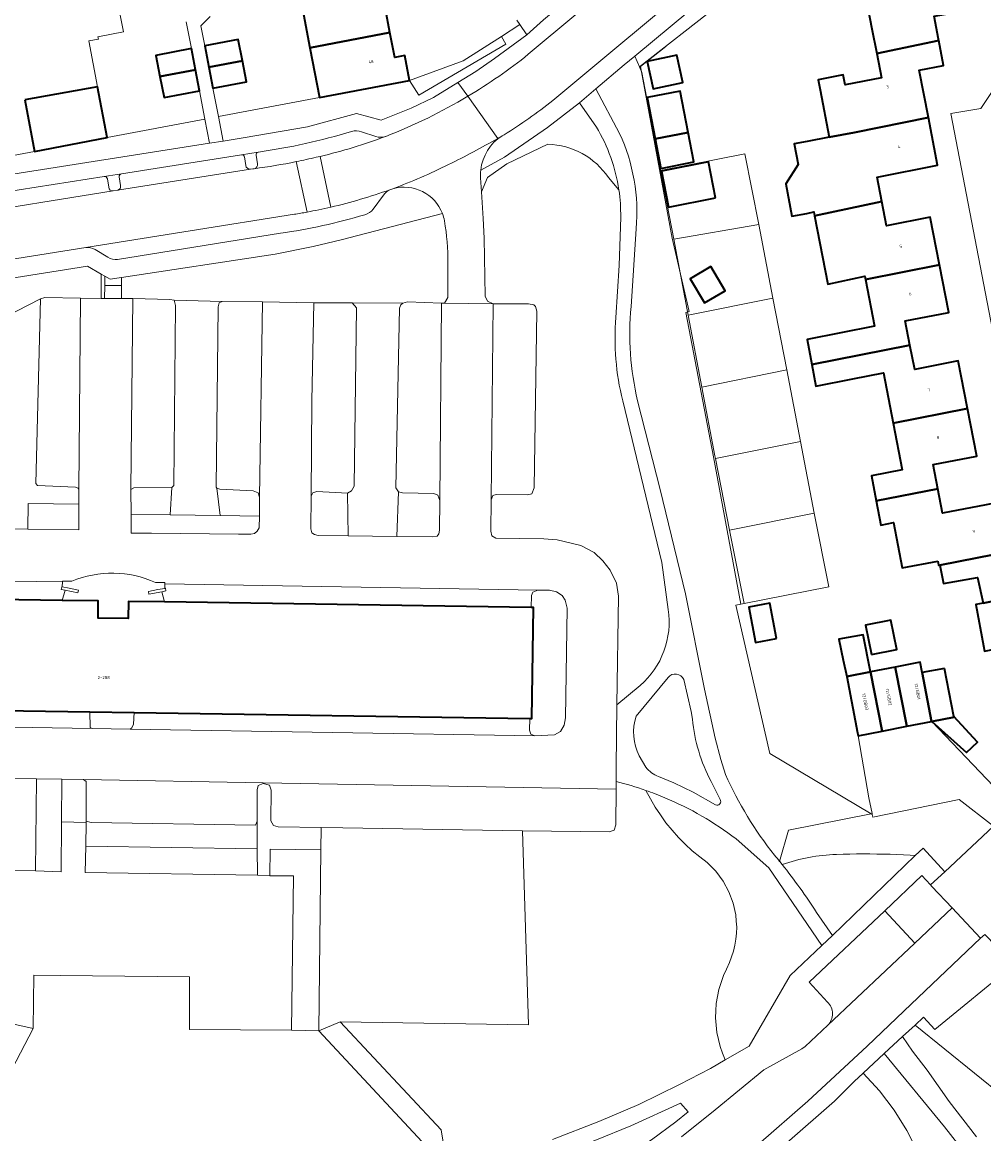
# Model space of a CAD drawing. Header units: metres. Extents: x 197700 to 204338, y 317132 to 325229.
# Tile 70 of 256: x 198974 to 199086, y 319915 to 320044. Entities that reach past the tile are written whole.
import ezdxf
from ezdxf.enums import TextEntityAlignment as Align

# ---------------------------------------------------------------- set-up
doc = ezdxf.new("R2010")
doc.units = ezdxf.units.M
for name, color, linetype, lineweight in [('B-WE-GR-BEPLANTING_CULTUUR_BODEMBEDEKKER-GV', 90, 'Continuous', 18), ('B-WE-GR-BEPLANTING_CULTUUR_BOSPLANTSOEN-GV', 90, 'Continuous', 18), ('B-WE-GR-BEPLANTING_CULTUUR_HEESTERS-GV', 90, 'Continuous', 18), ('B-WE-IE-TERREINAFSCHEIDING_KUNSTMATIG_HEKWERK-G', 20, 'IE-TERREINAFSCHEIDING-KUNSTMATIG', 18), ('B-WE-IE-TERREINAFSCHEIDING_KUNSTMATIG_MUUR-GV', 90, 'Continuous', 18), ('B-WE-OG-BEBOUWING-GV', 7, 'Continuous', 35), ('B-WE-OG-BEBOUWING-T18', 10, 'Continuous', 18), ('B-WE-OG-TERREIN_CULTUURSCHEIDING-GV', 7, 'Continuous', 18), ('B-WE-OG-TERREIN_ERF-GV', 7, 'Continuous', 18), ('B-WE-VH-ONVERHARD-GV', 252, 'Continuous', 18), ('B-WE-VH-VERHARDING_ASFALT-GV', 252, 'Continuous', 18), ('B-WE-VH-VERHARDING_BEDRIJFSVLOERPLAAT-GV', 252, 'Continuous', 18), ('B-WE-VH-VERHARDING_BETONSTRAATSTEEN-GV', 252, 'Continuous', 18), ('B-WE-VH-VERHARDING_FUNDERING_ZAND-GV', 7, 'Continuous', 18), ('B-WE-VH-VERHARDING_GRASBETONSTEEN-GV', 70, 'Continuous', 18), ('B-WE-VH-VERHARDING_TEGEL-GV', 252, 'Continuous', 18)]:
    doc.layers.add(name, color=color, linetype=linetype, lineweight=lineweight)
doc.styles.add('NLCS-ISO-M200-T18', font='NLCS-ISO.ttf', dxfattribs={"height": 0.36})
doc.linetypes.add('IE-TERREINAFSCHEIDING-KUNSTMATIG', pattern='A,4,[82,NLCS.SHX,S=0.75,R=90,X=0,Y=0],4,-2', length=10)

msp = doc.modelspace()

# ---------------------------------------------------------------- linework, layer by layer
at = {"layer": 'B-WE-GR-BEPLANTING_CULTUUR_BODEMBEDEKKER-GV'}
for points in [[(199046.075, 320038.83), (199055.085, 320045.867), (199065.79, 320047.67), (199064.273, 320053.688), (199063.82, 320055.345), (199060.379, 320052.429), (199045.527, 320040.08)], [(199025.562, 320039.516), (199019.343, 320037.25), (199020.408, 320035.511), (199030.549, 320041.452), (199030.027, 320042.36)], [(198986.951, 319986.782), (198991.504, 319986.72), (198991.694, 319989.894), (198987.292, 319989.86), (198986.92, 319989.662)], [(198997.298, 319986.64), (199001.882, 319986.577), (199001.904, 319988.766), (199001.752, 319989.265), (199001.15, 319989.512), (198997.295, 319989.723), (198996.946, 319989.824)], [(199012.218, 319984.29), (199012.106, 319989.259), (199008.553, 319989.444), (199008.104, 319989.292), (199007.905, 319988.891), (199007.872, 319985.089), (199007.974, 319984.638), (199008.275, 319984.44), (199008.725, 319984.341)], [(199022.863, 319988.403), (199022.611, 319989.003), (199022.16, 319989.201), (199018.509, 319989.286), (199018.057, 319989.384), (199017.868, 319984.208), (199022.032, 319984.148), (199022.532, 319984.25), (199022.731, 319984.501), (199022.829, 319984.951)]]:
    msp.add_lwpolyline(points, close=True, dxfattribs=at)
for points in [[(199062.37, 319946.412), (199063.386, 319950.039), (199073.016, 319951.96), (199061.222, 319958.979), (199057.26, 319976.212), (199057.87, 319976.332), (199058.239, 319976.404), (199056.548, 319984.954), (199054.898, 319993.292), (199054.841, 319993.583), (199053.32, 320001.584), (199051.731, 320009.939), (199050.049, 320018.789), (199048.532, 320026.765), (199046.913, 320035.283), (199046.903, 320035.335), (199046.363, 320038.174), (199046.075, 320038.83), (199045.527, 320040.08), (199044.288, 320039.05), (199041.008, 320036.257)], [(199041.008, 320036.257), (199043.752, 320031.073)], [(199041.063, 320031.825), (199039.116, 320034.636), (199035.393, 320031.784), (199030.394, 320028.325), (199027.617, 320026.807)], [(199027.603, 320025.911), (199027.704, 320024.273), (199028.382, 320025.952), (199030.665, 320027.533), (199035.417, 320029.824)], [(199042.465, 320025.938), (199043.679, 320024.505)], [(199023.163, 320021.753), (199011.396, 320018.697), (199008.146, 320017.944), (199003.694, 320017.039), (198985.852, 320014.324), (198985.845, 320013.386), (198985.836, 320011.874), (198987.174, 320011.865), (198991.478, 320011.773), (198991.978, 320011.674), (198997.532, 320011.533), (199002.251, 320011.481), (199008.205, 320011.386), (199012.657, 320011.39), (199018.56, 320011.346), (199019.111, 320011.496), (199023.063, 320011.35)], [(199045.683, 320019.998), (199045.096, 320010.951)], [(198965.309, 320006.133), (198976.417, 320011.847), (198976.917, 320011.998), (198981.07, 320011.905), (198983.478, 320011.889), (198983.497, 320014.707), (198981.873, 320015.651), (198965.014, 320012.962)], [(199023.063, 320011.35), (199023.413, 320011.35), (199023.804, 320011.998), (199023.774, 320015.972)], [(199045.852, 320000), (199048.481, 319989.679), (199051.424, 319977.539), (199053.622, 319966.468), (199054.857, 319960.74), (199055.515, 319958.265), (199056.066, 319956.525)], [(199074.434, 319947.269), (199075.215, 319947.257), (199075.995, 319947.217), (199077.555, 319947.137), (199078.14, 319947.107), (199079.04, 319947.976), (199081.587, 319945.223), (199087.247, 319950.532), (199083.251, 319953.632), (199073.198, 319951.567), (199073.133, 319951.891), (199073.016, 319951.96), (199063.386, 319950.039), (199062.37, 319946.412), (199062.373, 319946.408), (199062.655, 319946.06)], [(199068.968, 319947.236), (199069.749, 319947.253), (199070.53, 319947.27), (199071.311, 319947.287), (199072.092, 319947.303), (199072.873, 319947.291), (199073.653, 319947.28), (199074.434, 319947.269)], [(199083.919, 319912.518), (199081.555, 319915.56), (199074.515, 319924.085), (199072.073, 319921.798), (199073.976, 319919.728), (199075.681, 319917.493), (199077.176, 319915.112), (199078.447, 319912.604)]]:
    msp.add_lwpolyline(points, dxfattribs=at)
for points in [[(199043.679, 320024.505, 0.0990482), (199041.063, 320031.825)], [(199043.752, 320031.073, -0.1322733), (199045.683, 320019.998)], [(199035.417, 320029.824, -0.2427899), (199042.465, 320025.938)], [(199027.617, 320026.807, 0.0423317), (199027.603, 320025.911)], [(199023.398, 320020.924, 0.044794), (199023.163, 320021.753)], [(199023.774, 320015.972, 0.0476892), (199023.398, 320020.924)], [(199045.096, 320010.951, 0.0810991), (199045.852, 320000)], [(199056.066, 319956.525, 0.0615987), (199061.76, 319947.149)], [(199061.76, 319947.149, -0.0033324), (199062.37, 319946.412)], [(199062.655, 319946.06, -0.0754664), (199068.968, 319947.236)]]:
    msp.add_lwpolyline(points, format="xyb", dxfattribs=at)
at = {"layer": 'B-WE-GR-BEPLANTING_CULTUUR_BOSPLANTSOEN-GV'}
msp.add_lwpolyline([(199108.758, 319902.545), (199088.461, 319919.004), (199078.111, 319927.396), (199076.642, 319926.044), (199077.815, 319924.349), (199079.525, 319922.155), (199082.092, 319918.514), (199085.261, 319914.374)], dxfattribs=at)
at = {"layer": 'B-WE-GR-BEPLANTING_CULTUUR_HEESTERS-GV'}
for points in [[(198997.651, 320030.194), (199000, 320030.562), (199007.476, 320031.859), (199013.177, 320033.416), (199016.03, 320032.617), (199019.53, 320034.022), (199022.13, 320035.276), (199024.958, 320037.012), (199027.029, 320038.283), (199029.228, 320039.787), (199032.977, 320042.544), (199032.174, 320043.728), (199030.027, 320042.36), (199030.549, 320041.452), (199020.408, 320035.511), (199019.343, 320037.25), (199008.872, 320035.242), (198997.105, 320033.039)], [(198971.34, 320028.157), (198971.734, 320026.128), (198996.076, 320029.946), (198995.539, 320032.745), (198984.18, 320030.604), (198975.742, 320028.996)], [(198974.956, 319985.059), (198974.997, 319988.06), (198980.882, 319987.98), (198980.888, 319989.633), (198980.789, 319989.835), (198980.489, 319989.936), (198976.088, 319990.152), (198975.888, 319990.353), (198976.417, 320011.847), (198965.309, 320006.133), (198965.404, 320005.682), (198965.356, 320001.328), (198965.018, 319985.691), (198965.068, 319985.44), (198965.317, 319985.189)], [(198991.504, 319986.72), (198997.298, 319986.64), (198996.946, 319989.824), (198996.846, 319989.924), (198997.082, 320010.932), (198997.181, 320011.382), (198997.532, 320011.533), (198991.978, 320011.674), (198992.129, 320011.073), (198991.945, 319990.143), (198991.694, 319989.894)], [(199018.56, 320011.346), (199012.657, 320011.39), (199013.158, 320010.791), (199012.902, 319990.062), (199012.605, 319989.511), (199012.106, 319989.259), (199012.218, 319984.29), (199017.868, 319984.208), (199018.057, 319989.384), (199017.906, 319989.634), (199017.755, 319989.883), (199018.161, 320010.744), (199018.31, 320011.145)], [(198978.924, 319955.984), (198975.972, 319956.027), (198975.836, 319945.32), (198978.837, 319945.209), (198978.884, 319951.006)], [(199001.616, 319951.092), (199001.414, 319950.643), (198982.308, 319950.95), (198981.733, 319951.103), (198981.731, 319950.959), (198981.686, 319948.176), (199001.63, 319947.869)], [(198981.638, 319945.147), (199001.643, 319944.839), (199001.63, 319947.869), (198981.686, 319948.176)], [(199005.623, 319926.794), (199008.774, 319926.708), (199009.034, 319947.771), (199003.131, 319947.846), (199003.094, 319944.745), (199005.845, 319944.757)], [(199079.091, 319928.298), (199078.111, 319927.396), (199088.461, 319919.004), (199090.585, 319921.623), (199096.262, 319928.387), (199095.251, 319929.176), (199097.541, 319931.887), (199092.11, 319936.435), (199089.617, 319934.398), (199080.397, 319926.867)], [(198967.669, 319911.875), (198981.721, 319910.572), (198994.572, 319909.273), (199002.9, 319908.722), (199009.903, 319908.802), (199015.853, 319909.177), (199021.303, 319909.951), (199020.786, 319913.801), (199008.774, 319926.708), (199005.623, 319926.794), (198993.732, 319926.889), (198993.752, 319932.993), (198978.696, 319933.15), (198975.654, 319933.189), (198975.574, 319927.008)]]:
    msp.add_lwpolyline(points, close=True, dxfattribs=at)
for points in [[(199035.417, 320029.824), (199030.665, 320027.533), (199028.382, 320025.952), (199027.704, 320024.273), (199027.896, 320021.167), (199028.011, 320018.889), (199028.141, 320012.138), (199028.416, 320011.554), (199029.066, 320011.255), (199033.169, 320011.259), (199033.769, 320011.159), (199033.969, 320010.959), (199034.12, 320010.409), (199033.813, 319989.851), (199033.566, 319989.15), (199033.066, 319989.048), (199029.414, 319989.082), (199029.014, 319988.98), (199028.817, 319988.479), (199028.782, 319984.826), (199028.885, 319984.277), (199029.386, 319984.029), (199034.938, 319983.952), (199036.49, 319983.809), (199039.244, 319983.17), (199040.798, 319982.326), (199041.803, 319981.379), (199042.658, 319980.283), (199043.415, 319978.785), (199043.621, 319977.285), (199043.453, 319964.616)], [(199043.679, 320024.505), (199042.465, 320025.938)], [(199043.327, 320009.69), (199043.7, 320015.724), (199043.887, 320021.352)], [(199049.405, 319975.726), (199048.662, 319981.174), (199044.117, 320000)], [(199043.453, 319964.616), (199046.136, 319966.879)], [(199043.364, 319955.703), (199043.368, 319954.821), (199043.336, 319950.668), (199043.139, 319950.068), (199042.539, 319949.864), (199032.484, 319949.972), (199033.185, 319927.424), (199011.271, 319927.769), (199023.03, 319915.212), (199023.802, 319910.462)], [(199035.942, 319914.065), (199041.335, 319916.189), (199045.978, 319918.16), (199050.72, 319920.482), (199054.313, 319922.348), (199056.017, 319923.328), (199055.727, 319924.116), (199055.436, 319924.903), (199055.254, 319925.723), (199055.071, 319926.542), (199054.999, 319927.378), (199054.927, 319928.214), (199054.967, 319929.053), (199055.007, 319929.891), (199055.31, 319931.542), (199055.83, 319933.138), (199056.194, 319933.894), (199056.557, 319934.651), (199056.788, 319935.318), (199057.019, 319935.985), (199057.156, 319936.678), (199057.293, 319937.371), (199057.333, 319938.076), (199057.373, 319938.781), (199057.316, 319939.485), (199057.258, 319940.189), (199056.95, 319941.567), (199056.456, 319942.89), (199055.783, 319944.132), (199054.946, 319945.269), (199054.453, 319945.775), (199053.96, 319946.281), (199053.082, 319946.969), (199052.204, 319947.658), (199051.399, 319948.43), (199050.594, 319949.203), (199049.147, 319950.901), (199048.511, 319951.818), (199047.876, 319952.735), (199046.794, 319954.686)]]:
    msp.add_lwpolyline(points, dxfattribs=at)
for points in [[(199042.465, 320025.938, 0.2427899), (199035.417, 320029.824)], [(199043.887, 320021.352, 0.0399346), (199043.679, 320024.505)], [(199044.117, 320000, -0.0819507), (199043.327, 320009.69)], [(199046.136, 319966.879, 0.2585772), (199049.405, 319975.726)], [(199046.794, 319954.686, 0.0234549), (199043.364, 319955.703)]]:
    msp.add_lwpolyline(points, format="xyb", dxfattribs=at)
at = {"layer": 'B-WE-IE-TERREINAFSCHEIDING_KUNSTMATIG_HEKWERK-G'}
msp.add_lwpolyline([(199049.129, 320041.177), (199046.196, 320038.864), (199049.872, 320018.881), (199051.847, 320010.352), (199051.469, 320010.264), (199054.659, 319993.451), (199057.87, 319976.332)], dxfattribs=at)
at = {"layer": 'B-WE-IE-TERREINAFSCHEIDING_KUNSTMATIG_MUUR-GV'}
for points in [[(198979.778, 319978.18), (198978.959, 319978.356), (198978.893, 319978.37), (198978.826, 319978.057), (198979.29, 319977.957), (198980.782, 319977.637), (198980.849, 319977.95)], [(198990.536, 319977.789), (198991.002, 319977.874), (198990.945, 319978.189), (198990.878, 319978.177), (198990.055, 319978.026), (198988.977, 319977.828), (198989.035, 319977.513)]]:
    msp.add_lwpolyline(points, close=True, dxfattribs=at)
at = {"layer": 'B-WE-OG-BEBOUWING-GV'}
for points in [[(199080.845, 320042.036), (199080.33, 320044.72), (199082.33, 320045.076), (199085.38, 320045.62), (199084.297, 320051.178), (199075.67, 320049.418), (199075.688, 320049.324), (199072.035, 320048.673), (199073.09, 320043.26), (199073.653, 320040.359), (199080.873, 320041.891)], [(199007.776, 320047.06), (199006.648, 320046.844), (199007.76, 320041.041), (199017.057, 320042.802), (199016.537, 320045.511), (199017.716, 320045.737), (199017.196, 320048.449), (199007.853, 320046.658)], [(199007.76, 320041.041), (199008.872, 320035.242), (199019.343, 320037.25), (199018.789, 320040.138), (199017.611, 320039.912), (199017.057, 320042.802)], [(198990.319, 320037.699), (198994.438, 320038.488), (198993.966, 320040.95), (198989.847, 320040.16)], [(198996.003, 320038.788), (198999.895, 320039.534), (198999.423, 320041.996), (198995.531, 320041.25)], [(199071.06, 320031.2), (199079.669, 320032.94), (199078.61, 320038.44), (199081.43, 320038.99), (199080.873, 320041.891), (199073.653, 320040.359), (199074.2, 320037.54), (199069.97, 320036.72), (199069.744, 320037.893), (199066.85, 320037.329), (199067.075, 320036.159), (199068.137, 320030.644)], [(199046.97, 320039.444), (199047.664, 320036.261), (199051.107, 320037.011), (199050.414, 320040.195)], [(198994.438, 320038.488), (198990.319, 320037.699), (198990.79, 320035.241), (198994.909, 320036.031)], [(198999.895, 320039.534), (198996.003, 320038.788), (198996.474, 320036.332), (199000.366, 320037.078)], [(198974.601, 320034.985), (198975.742, 320028.996), (198984.18, 320030.604), (198983.056, 320036.501)], [(199047.876, 320030.439), (199051.732, 320031.182), (199050.804, 320036), (199046.949, 320035.257)], [(199074.262, 320023.17), (199073.71, 320026.01), (199080.74, 320027.38), (199079.669, 320032.94), (199071.06, 320031.2), (199068.137, 320030.644), (199065.573, 320030.156), (199064.052, 320029.867), (199064.515, 320027.46), (199063.079, 320025.21), (199063.803, 320021.453), (199065.534, 320021.786), (199066.343, 320021.963), (199066.435, 320021.488)], [(199051.732, 320031.182), (199047.876, 320030.439), (199048.535, 320027.02), (199052.39, 320027.763)], [(199054.928, 320023.579), (199054.099, 320027.786), (199048.614, 320026.705), (199049.443, 320022.498)], [(199066.435, 320021.488), (199067.975, 320013.533), (199072.266, 320014.482), (199072.339, 320014.11), (199080.955, 320015.801), (199079.87, 320021.33), (199074.81, 320020.35), (199074.262, 320023.17)], [(199054.366, 320015.586), (199051.959, 320014.16), (199053.617, 320011.361), (199056.024, 320012.788)], [(199072.339, 320014.11), (199073.4, 320008.67), (199065.563, 320007.124), (199066.119, 320004.198), (199077.513, 320006.461), (199076.96, 320009.27), (199082.04, 320010.27), (199080.955, 320015.801)], [(199084.211, 319999.092), (199083.14, 320004.63), (199078.07, 320003.63), (199077.513, 320006.461), (199066.119, 320004.198), (199066.594, 320001.701), (199070.87, 320002.544), (199074.447, 320003.249), (199075.58, 319997.398)], [(199073.604, 319988.361), (199080.765, 319989.742), (199080.22, 319992.57), (199085.28, 319993.56), (199084.211, 319999.092), (199075.58, 319997.398), (199076.63, 319991.97), (199073.05, 319991.26)], [(199080.755, 319981.351), (199080.85, 319980.86), (199080.998, 319980.889), (199089.467, 319982.539), (199089.41, 319982.83), (199088.35, 319988.27), (199086.376, 319987.889), (199081.31, 319986.91), (199080.765, 319989.742), (199073.604, 319988.361), (199074.143, 319985.538), (199075.605, 319985.82), (199076.632, 319980.551)], [(199080.998, 319980.889), (199081.422, 319978.728), (199085.392, 319979.441), (199086.036, 319976.466), (199098.326, 319978.896), (199097.24, 319984.44), (199089.41, 319982.83), (199089.467, 319982.539)], [(199099.367, 319973.586), (199098.326, 319978.896), (199086.036, 319976.466), (199085.166, 319976.301), (199086.077, 319971.504), (199086.201, 319970.854)], [(198982.152, 319963.827), (198987.301, 319963.75), (199033.332, 319963.058), (199033.549, 319963.055), (199033.742, 319975.946), (199033.475, 319975.95), (198990.839, 319976.59), (198986.645, 319976.653), (198986.615, 319974.653), (198983.115, 319974.706), (198983.145, 319976.706), (198978.951, 319976.769), (198936.034, 319977.413), (198936.007, 319977.414), (198935.814, 319964.523)], [(199062.01, 319972.345), (199061.226, 319976.452), (199058.791, 319975.987), (199059.575, 319971.88)], [(199073.031, 319970.498), (199075.977, 319971.072), (199075.314, 319974.473), (199072.369, 319973.899)], [(199072.935, 319968.472), (199072.086, 319972.789), (199069.261, 319972.247), (199069.768, 319969.829), (199070.164, 319967.939)], [(199075.801, 319969.023), (199072.935, 319968.472), (199074.291, 319961.577), (199077.157, 319962.132)], [(199078.932, 319968.372), (199078.7, 319969.58), (199075.801, 319969.023), (199077.157, 319962.132), (199080.023, 319962.687)], [(199081.553, 319968.839), (199078.932, 319968.372), (199080.023, 319962.687), (199080.082, 319962.699), (199082.646, 319963.195), (199082.632, 319963.269)], [(199074.291, 319961.577), (199072.935, 319968.472), (199070.164, 319967.939), (199071.439, 319961.357), (199071.468, 319961.206), (199071.501, 319961.036)], [(199080.082, 319962.699), (199084.096, 319959.085), (199085.391, 319960.282), (199082.632, 319963.269), (199082.646, 319963.195)]]:
    msp.add_lwpolyline(points, close=True, dxfattribs=at)
at = {"layer": 'B-WE-OG-TERREIN_CULTUURSCHEIDING-GV'}
for points in [[(199049.393, 319967.824), (199045.677, 319963.299)], [(199052.224, 319962.956), (199052.08, 319963.868), (199051.237, 319967.57)], [(199046.041, 319958.704), (199046.826, 319957.374)], [(199048.28, 319956.283), (199050.077, 319955.556), (199052.313, 319954.476), (199054.912, 319952.995)], [(199055.45, 319953.625), (199054.405, 319955.73)], [(199046.794, 319954.686), (199047.876, 319952.735), (199048.511, 319951.818), (199049.147, 319950.901), (199050.594, 319949.203), (199051.399, 319948.43), (199052.204, 319947.658), (199053.082, 319946.969), (199053.96, 319946.281), (199054.453, 319945.775), (199054.946, 319945.269), (199055.783, 319944.132), (199056.456, 319942.89), (199056.95, 319941.567), (199057.258, 319940.189), (199057.316, 319939.485), (199057.373, 319938.781), (199057.333, 319938.076), (199057.293, 319937.371), (199057.156, 319936.678), (199057.019, 319935.985), (199056.788, 319935.318), (199056.557, 319934.651), (199056.194, 319933.894), (199055.83, 319933.138), (199055.31, 319931.542), (199055.007, 319929.891), (199054.967, 319929.053), (199054.927, 319928.214), (199054.999, 319927.378), (199055.071, 319926.542), (199055.254, 319925.723), (199055.436, 319924.903), (199055.727, 319924.116), (199056.017, 319923.328), (199058.837, 319924.951), (199063.58, 319933.141), (199067.286, 319936.646), (199061.11, 319945.687)], [(199061.11, 319945.687), (199057.295, 319949.05)], [(199066.658, 319940.492), (199068.514, 319937.809), (199078.14, 319947.107), (199077.555, 319947.137), (199075.995, 319947.217), (199075.215, 319947.257)], [(199075.215, 319947.257), (199074.434, 319947.269), (199073.653, 319947.28), (199072.873, 319947.291), (199072.092, 319947.303), (199071.311, 319947.287), (199070.53, 319947.27), (199069.749, 319947.253), (199068.968, 319947.236)], [(199030.576, 319905.363), (199035.849, 319907.684), (199043.498, 319911.649), (199046.052, 319913.125), (199047.467, 319914.05), (199050.313, 319916.131), (199051.745, 319917.281), (199050.845, 319918.323), (199045.077, 319915.677), (199041.069, 319914.023), (199037.017, 319912.478), (199030.194, 319910.074)]]:
    msp.add_lwpolyline(points, dxfattribs=at)
for points in [[(199051.237, 319967.57, 0.5520444), (199049.393, 319967.824)], [(199045.677, 319963.299, 0.198057), (199046.041, 319958.704)], [(199054.405, 319955.73, -0.0995396), (199052.224, 319962.956)], [(199046.826, 319957.374, 0.1245462), (199048.28, 319956.283)], [(199049.021, 319953.832, 0.0157442), (199046.794, 319954.686)], [(199057.295, 319949.05, 0.0630006), (199049.021, 319953.832)], [(199054.912, 319952.995, 0.756741), (199055.45, 319953.625)], [(199068.968, 319947.236, 0.0754664), (199062.655, 319946.06)], [(199062.655, 319946.06, -0.0269681), (199066.658, 319940.492)]]:
    msp.add_lwpolyline(points, format="xyb", dxfattribs=at)
for points in [[(199001.643, 319944.839), (198981.638, 319945.147), (198981.686, 319948.176), (198981.731, 319950.959), (198978.884, 319951.006), (198978.837, 319945.209), (198975.836, 319945.32), (198973.223, 319945.356), (198973.372, 319956.077), (198939.258, 319956.581), (198939.005, 319940.705), (198938.836, 319928.203), (198972.975, 319927.567), (198975.574, 319927.008), (198975.654, 319933.189), (198978.696, 319933.15), (198993.752, 319932.993), (198993.732, 319926.889), (199005.623, 319926.794), (199005.845, 319944.757), (199003.094, 319944.745)], [(199011.271, 319927.769), (199033.185, 319927.424), (199032.484, 319949.972), (199011.574, 319950.334), (199009.075, 319950.373), (199009.034, 319947.771), (199008.774, 319926.708)], [(199063.205, 319913.681), (199063.332, 319894.311), (199068.609, 319894.352), (199082.163, 319893.684), (199082.207, 319895.067), (199082.25, 319896.45), (199082.177, 319897.832), (199082.116, 319898.968), (199081.913, 319900.585), (199081.724, 319901.956), (199081.419, 319903.306), (199081.114, 319904.656), (199080.696, 319905.975), (199080.279, 319907.294), (199079.484, 319909.991), (199078.447, 319912.604), (199077.176, 319915.112), (199075.681, 319917.493), (199073.976, 319919.728), (199072.073, 319921.798), (199071.027, 319920.818), (199068.736, 319918.557)]]:
    msp.add_lwpolyline(points, close=True, dxfattribs=at)
at = {"layer": 'B-WE-OG-TERREIN_ERF-GV'}
for points in [[(199086.201, 319970.854), (199086.077, 319971.504), (199085.166, 319976.301), (199086.036, 319976.466), (199085.392, 319979.441), (199081.422, 319978.728), (199080.998, 319980.889), (199080.85, 319980.86), (199080.755, 319981.351), (199076.632, 319980.551), (199075.605, 319985.82), (199074.143, 319985.538), (199073.604, 319988.361), (199073.05, 319991.26), (199076.63, 319991.97), (199075.58, 319997.398), (199074.447, 320003.249), (199070.87, 320002.544), (199066.594, 320001.701), (199066.119, 320004.198), (199065.563, 320007.124), (199073.4, 320008.67), (199072.339, 320014.11), (199072.266, 320014.482), (199067.975, 320013.533), (199066.435, 320021.488), (199066.343, 320021.963), (199065.534, 320021.786), (199063.803, 320021.453), (199063.079, 320025.21), (199064.515, 320027.46), (199064.052, 320029.867), (199065.573, 320030.156), (199068.137, 320030.644), (199067.075, 320036.159), (199066.85, 320037.329), (199069.744, 320037.893), (199069.97, 320036.72), (199074.2, 320037.54), (199073.653, 320040.359), (199073.09, 320043.26), (199072.035, 320048.673)], [(198985.042, 320048.199), (198986.057, 320042.877), (198983.11, 320042.315), (198983.162, 320042.043), (198982.04, 320041.829), (198983.056, 320036.501), (198984.18, 320030.604), (198995.539, 320032.745), (198994.909, 320036.031), (198990.79, 320035.241), (198990.319, 320037.699), (198989.847, 320040.16), (198993.966, 320040.95), (198993.37, 320044.055)], [(198996.152, 320044.689), (198995.079, 320043.609), (198995.531, 320041.25), (198999.423, 320041.996), (198999.895, 320039.534), (199000.366, 320037.078), (198996.474, 320036.332), (198997.105, 320033.039), (199008.872, 320035.242), (199007.76, 320041.041), (199006.648, 320046.844)], [(199016.537, 320045.511), (199017.057, 320042.802), (199017.611, 320039.912), (199018.789, 320040.138), (199019.343, 320037.25), (199025.562, 320039.516), (199030.027, 320042.36), (199032.174, 320043.728), (199031.824, 320044.244)], [(199055.085, 320045.867), (199046.075, 320038.83), (199046.363, 320038.174), (199046.903, 320035.335), (199046.913, 320035.283), (199048.532, 320026.765), (199058.31, 320028.69), (199059.94, 320020.5), (199061.57, 320011.93), (199063.21, 320003.59), (199064.81, 319995.26), (199066.39, 319986.92), (199068.07, 319978.34), (199058.239, 319976.404), (199057.87, 319976.332), (199057.26, 319976.212), (199061.222, 319958.979), (199073.016, 319951.96), (199073.133, 319951.891), (199073.115, 319951.98), (199072.747, 319953.804), (199071.501, 319961.036), (199071.468, 319961.206), (199071.439, 319961.357), (199070.164, 319967.939), (199069.768, 319969.829), (199069.261, 319972.247), (199072.086, 319972.789), (199072.935, 319968.472), (199075.801, 319969.023), (199078.7, 319969.58), (199078.932, 319968.372), (199081.553, 319968.839), (199082.632, 319963.269), (199085.391, 319960.282), (199084.096, 319959.085), (199080.082, 319962.699), (199089.64, 319952.661)], [(199080.33, 320044.72), (199080.845, 320042.036), (199080.873, 320041.891), (199081.43, 320038.99), (199078.61, 320038.44), (199079.669, 320032.94), (199080.74, 320027.38), (199073.71, 320026.01), (199074.262, 320023.17), (199074.81, 320020.35), (199079.87, 320021.33), (199080.955, 320015.801), (199082.04, 320010.27), (199076.96, 320009.27), (199077.513, 320006.461), (199078.07, 320003.63), (199083.14, 320004.63), (199084.211, 319999.092), (199085.28, 319993.56), (199080.22, 319992.57), (199080.765, 319989.742), (199081.31, 319986.91), (199086.376, 319987.889)], [(199088.695, 320000), (199082.266, 320033.378), (199085.768, 320033.981), (199089.613, 320039.742)]]:
    msp.add_lwpolyline(points, dxfattribs=at)
for points in [[(199046.97, 320039.444), (199050.414, 320040.195), (199051.107, 320037.011), (199047.664, 320036.261)], [(199051.732, 320031.182), (199052.39, 320027.763), (199048.535, 320027.02), (199047.876, 320030.439), (199046.949, 320035.257), (199050.804, 320036)], [(199048.532, 320026.765), (199050.049, 320018.789), (199059.94, 320020.5), (199058.31, 320028.69)], [(199054.928, 320023.579), (199049.443, 320022.498), (199048.614, 320026.705), (199054.099, 320027.786)], [(199059.94, 320020.5), (199050.049, 320018.789), (199051.731, 320009.939), (199061.57, 320011.93)], [(199056.024, 320012.788), (199053.617, 320011.361), (199051.959, 320014.16), (199054.366, 320015.586)], [(199051.731, 320009.939), (199053.32, 320001.584), (199063.21, 320003.59), (199061.57, 320011.93)], [(199063.21, 320003.59), (199053.32, 320001.584), (199054.841, 319993.583), (199054.898, 319993.292), (199064.81, 319995.26)], [(199064.81, 319995.26), (199054.898, 319993.292), (199056.548, 319984.954), (199066.39, 319986.92)], [(199058.239, 319976.404), (199068.07, 319978.34), (199066.39, 319986.92), (199056.548, 319984.954)], [(199061.226, 319976.452), (199062.01, 319972.345), (199059.575, 319971.88), (199058.791, 319975.987)], [(199073.031, 319970.498), (199072.369, 319973.899), (199075.314, 319974.473), (199075.977, 319971.072)]]:
    msp.add_lwpolyline(points, close=True, dxfattribs=at)
at = {"layer": 'B-WE-VH-ONVERHARD-GV'}
for points in [[(199001.737, 320028.9), (198999.782, 320028.589)], [(199000.149, 320028.34), (199000.296, 320027.351)], [(199001.657, 320027.56), (199001.5, 320028.563)], [(199000.83, 320026.913), (199001.102, 320026.956), (199001.276, 320026.979)], [(198985.834, 320026.385), (198983.847, 320026.077)], [(198984.198, 320025.811), (198984.369, 320024.818)], [(198985.722, 320025.042), (198985.568, 320026.039)], [(198984.887, 320024.391), (198985.376, 320024.469)]]:
    msp.add_lwpolyline(points, dxfattribs=at)
for points in [[(198999.782, 320028.589, -0.3845732), (199000.149, 320028.34)], [(199001.5, 320028.563, -0.4006763), (199001.737, 320028.9)], [(199000.296, 320027.351, 0.3934404), (199000.83, 320026.913)], [(199001.276, 320026.979, 0.4108374), (199001.657, 320027.56)], [(198983.847, 320026.077, -0.4137031), (198984.198, 320025.811)], [(198985.568, 320026.039, -0.3895029), (198985.834, 320026.385)], [(198984.369, 320024.818, 0.403617), (198984.887, 320024.391)], [(198985.376, 320024.469, 0.423564), (198985.722, 320025.042)]]:
    msp.add_lwpolyline(points, format="xyb", dxfattribs=at)
at = {"layer": 'B-WE-VH-VERHARDING_ASFALT-GV'}
for points in [[(199035.982, 320034.893), (199072.192, 320065.117), (199068.417, 320069.735), (199049.969, 320054.368), (199033.144, 320040.281)], [(199043.752, 320031.073), (199041.008, 320036.257), (199039.116, 320034.636), (199041.063, 320031.825)], [(199029.6, 320030.505), (199026.111, 320035.396)], [(199026.111, 320035.396), (199029.6, 320030.505)], [(199016.587, 320030.739), (199016.555, 320030.727)], [(199030.116, 320030.807), (199030.323, 320030.93)], [(199010.187, 320022.505), (199008.936, 320028.411), (199008.479, 320028.308)], [(199008.936, 320028.411), (199010.187, 320022.505)], [(199001.276, 320026.979), (199001.102, 320026.956), (199000.83, 320026.913), (198985.376, 320024.469), (198984.887, 320024.391), (198966.594, 320021.462)], [(199006.153, 320027.796), (199007.414, 320021.927)], [(199007.414, 320021.927), (199006.153, 320027.796)], [(199017.033, 320024.526), (199017.386, 320024.654)], [(198966.594, 320021.462), (198956.659, 320019.888), (198943.864, 320017.874), (198943.083, 320017.75), (198928.827, 320015.472), (198928.364, 320015.398), (198926.219, 320015.056), (198926.985, 320009.102), (198981.697, 320017.821), (199005.94, 320021.673)], [(199043.887, 320021.352), (199043.7, 320015.724), (199043.327, 320009.69)], [(199045.096, 320010.951), (199045.683, 320019.998)], [(198973.372, 319956.077), (198975.972, 319956.027), (198978.924, 319955.984), (198981.443, 319955.943), (199002.299, 319955.565), (199043.368, 319954.821), (199043.364, 319955.703), (199043.357, 319957.373), (199043.453, 319964.616), (199043.621, 319977.285), (199043.415, 319978.785), (199042.658, 319980.283), (199041.803, 319981.379), (199040.798, 319982.326), (199039.244, 319983.17), (199036.49, 319983.809), (199034.938, 319983.952), (199029.386, 319984.029), (199028.885, 319984.277), (199028.782, 319984.826), (199028.817, 319988.479), (199029.066, 320011.255), (199023.413, 320011.35), (199023.063, 320011.35), (199022.863, 319988.403), (199022.829, 319984.951), (199022.731, 319984.501), (199022.532, 319984.25), (199022.032, 319984.148), (199017.868, 319984.208), (199012.218, 319984.29), (199008.725, 319984.341), (199008.275, 319984.44), (199007.974, 319984.638), (199007.872, 319985.089), (199007.905, 319988.891), (199007.97, 320000), (199008.205, 320011.386), (199002.251, 320011.481), (199001.904, 319988.766), (199001.882, 319986.577), (199001.869, 319985.213), (199001.621, 319984.811), (199001.321, 319984.56), (199000.871, 319984.458), (198999.429, 319984.465), (198989.326, 319984.58), (198986.974, 319984.607), (198986.951, 319986.782), (198986.92, 319989.662), (198987.174, 320011.865), (198985.836, 320011.874), (198983.878, 320011.887), (198983.478, 320011.889), (198981.07, 320011.905), (198980.888, 319989.633), (198980.882, 319987.98), (198980.872, 319984.98), (198974.956, 319985.059), (198965.317, 319985.189)], [(199044.117, 320000), (199048.662, 319981.174), (199049.405, 319975.726)], [(199056.066, 319956.525), (199055.515, 319958.265), (199054.857, 319960.74), (199053.622, 319966.468), (199051.424, 319977.539), (199048.481, 319989.679), (199045.852, 320000)], [(198935.775, 319962.663), (198933.226, 319962.744), (198932.827, 319962.895), (198932.328, 319963.297), (198931.98, 319963.848), (198931.831, 319964.25), (198932.079, 319978.209), (198932.28, 319978.558), (198932.731, 319979.058), (198933.283, 319979.406), (198933.984, 319979.553), (198936.084, 319979.495), (198978.968, 319978.919), (198978.97, 319979.023), (198980.073, 319979.006)], [(198989.784, 319978.86), (198990.888, 319978.844), (198990.886, 319978.708), (199034.264, 319977.945), (199035.615, 319977.951), (199036.416, 319977.755), (199037.068, 319977.357), (199037.42, 319976.809), (199037.674, 319975.859), (199037.48, 319963.101), (199037.333, 319962.25), (199036.886, 319961.547), (199036.188, 319961.144), (199033.887, 319961.035), (198986.87, 319961.808), (198982.443, 319961.883), (198935.775, 319962.663)], [(199045.677, 319963.299), (199049.393, 319967.824)], [(199051.237, 319967.57), (199052.08, 319963.868), (199052.224, 319962.956)], [(199046.136, 319966.879), (199043.453, 319964.616), (199043.357, 319957.373), (199043.364, 319955.703)], [(199046.826, 319957.374), (199046.041, 319958.704)], [(199054.912, 319952.995), (199052.313, 319954.476), (199050.077, 319955.556), (199048.28, 319956.283)], [(199054.405, 319955.73), (199055.45, 319953.625)], [(199057.295, 319949.05), (199061.11, 319945.687), (199067.286, 319936.646), (199068.514, 319937.809), (199066.658, 319940.492)], [(199062.655, 319946.06), (199062.373, 319946.408), (199062.37, 319946.412)], [(199059.854, 319913.517), (199065.665, 319918.538), (199072.563, 319924.945), (199077.661, 319929.8), (199085.74, 319937.494), (199082.428, 319941.007), (199078.092, 319936.919), (199067.962, 319927.367), (199065.332, 319924.898), (199064.939, 319924.608), (199060.541, 319922.184), (199054.862, 319917.549), (199050.958, 319914.377)], [(199085.261, 319914.374), (199082.092, 319918.514), (199079.525, 319922.155), (199077.815, 319924.349), (199076.642, 319926.044), (199074.515, 319924.085), (199081.555, 319915.56), (199083.919, 319912.518)]]:
    msp.add_lwpolyline(points, dxfattribs=at)
for points in [[(199033.144, 320040.281, -0.0340329), (199026.111, 320035.396)], [(199026.111, 320035.396, -0.0421838), (199016.587, 320030.739)], [(199030.323, 320030.93, 0.0287083), (199035.982, 320034.893)], [(199016.555, 320030.727, -0.0343643), (199008.936, 320028.411)], [(199029.6, 320030.505, 0.0016897), (199030.116, 320030.807)], [(199041.063, 320031.825, -0.0990482), (199043.679, 320024.505)], [(199045.683, 320019.998, 0.1322733), (199043.752, 320031.073)], [(199023.856, 320027.458, 0.0191334), (199029.6, 320030.505)], [(199008.479, 320028.308, -0.0085621), (199006.153, 320027.796)], [(199006.153, 320027.796, -0.0174542), (199001.276, 320026.979)], [(199017.386, 320024.654, 0.0287137), (199023.856, 320027.458)], [(199010.187, 320022.505, 0.0290385), (199017.033, 320024.526)], [(199043.679, 320024.505, -0.0399346), (199043.887, 320021.352)], [(199005.94, 320021.673, 0.0068157), (199007.414, 320021.927)], [(199007.414, 320021.927, 0.0115636), (199010.187, 320022.505)], [(199045.852, 320000, -0.0810991), (199045.096, 320010.951)], [(199043.327, 320009.69, 0.0819507), (199044.117, 320000)], [(198980.073, 319979.006, -0.2077974), (198989.784, 319978.86)], [(199049.405, 319975.726, -0.2585772), (199046.136, 319966.879)], [(199049.393, 319967.824, -0.5520444), (199051.237, 319967.57)], [(199046.041, 319958.704, -0.198057), (199045.677, 319963.299)], [(199052.224, 319962.956, 0.0995396), (199054.405, 319955.73)], [(199048.28, 319956.283, -0.1245462), (199046.826, 319957.374)], [(199043.364, 319955.703, -0.0234549), (199046.794, 319954.686)], [(199061.76, 319947.149, -0.0615987), (199056.066, 319956.525)], [(199046.794, 319954.686, -0.0157442), (199049.021, 319953.832)], [(199049.021, 319953.832, -0.0630006), (199057.295, 319949.05)], [(199055.45, 319953.625, -0.756741), (199054.912, 319952.995)], [(199062.37, 319946.412, 0.0033324), (199061.76, 319947.149)], [(199066.658, 319940.492, 0.0269681), (199062.655, 319946.06)]]:
    msp.add_lwpolyline(points, format="xyb", dxfattribs=at)
msp.add_lwpolyline([(199074.582, 319940.669), (199078.092, 319936.919), (199082.428, 319941.007), (199080.063, 319943.516), (199079.912, 319943.679), (199078.906, 319944.771)], close=True, dxfattribs=at)
at = {"layer": 'B-WE-VH-VERHARDING_BEDRIJFSVLOERPLAAT-GV'}
msp.add_lwpolyline([(198985.836, 320011.874), (198985.845, 320013.386), (198983.888, 320013.399), (198983.878, 320011.887)], close=True, dxfattribs=at)
at = {"layer": 'B-WE-VH-VERHARDING_BETONSTRAATSTEEN-GV'}
for points in [[(199087.814, 320075.38), (199081.617, 320069.968), (199084.374, 320066.667), (199085.582, 320060.862), (199085.707, 320060.208), (199089.613, 320039.742), (199085.768, 320033.981), (199082.266, 320033.378), (199088.695, 320000)], [(199015.405, 320030.708), (199013.748, 320031.268)], [(198999.782, 320028.589), (198985.834, 320026.385)], [(199000.296, 320027.351), (199000.149, 320028.34)], [(199001.5, 320028.563), (199001.657, 320027.56)], [(199001.762, 320028.904), (199001.737, 320028.9)], [(199008.479, 320028.308), (199008.936, 320028.411)], [(198985.376, 320024.469), (199000.83, 320026.913)], [(198983.847, 320026.077), (198969.938, 320023.888)], [(198984.369, 320024.818), (198984.198, 320025.811)], [(198985.568, 320026.039), (198985.722, 320025.042)], [(199023.413, 320011.35), (199029.066, 320011.255), (199028.416, 320011.554), (199028.141, 320012.138), (199028.011, 320018.889), (199027.896, 320021.167), (199027.704, 320024.273), (199027.603, 320025.911)], [(198966.594, 320021.462), (198984.887, 320024.391)], [(199015.093, 320022.271), (199016.313, 320023.887)], [(199005.94, 320021.673), (198981.697, 320017.821)], [(198985.387, 320016.413), (199004.32, 320019.476)], [(198982.773, 320017.579), (198984.261, 320016.677)], [(199023.774, 320015.972), (199023.804, 320011.998), (199023.413, 320011.35)], [(198980.073, 319979.006), (198978.97, 319979.023), (198978.968, 319978.919), (198978.959, 319978.356), (198979.778, 319978.18), (198980.849, 319977.95), (198980.782, 319977.637), (198979.29, 319977.957), (198978.951, 319976.769), (198983.145, 319976.706), (198983.115, 319974.706)], [(198983.115, 319974.706), (198986.615, 319974.653), (198986.645, 319976.653), (198990.839, 319976.59), (198990.536, 319977.789), (198989.035, 319977.513), (198988.977, 319977.828), (198990.055, 319978.026), (198990.878, 319978.177), (198990.886, 319978.708), (198990.888, 319978.844), (198989.784, 319978.86)], [(199087.247, 319950.532), (199081.587, 319945.223), (199079.912, 319943.679), (199080.063, 319943.516), (199082.428, 319941.007), (199085.74, 319937.494), (199086.219, 319937.939)], [(199067.962, 319927.367), (199078.092, 319936.919), (199074.582, 319940.669), (199065.809, 319932.361), (199067.931, 319930.066)]]:
    msp.add_lwpolyline(points, dxfattribs=at)
for points in [[(199012.594, 320031.301, -0.0370445), (199001.762, 320028.904)], [(199008.936, 320028.411, 0.0343643), (199016.555, 320030.727)], [(199013.748, 320031.268, 0.1601842), (199012.594, 320031.301)], [(199016.555, 320030.727, -0.1590612), (199015.405, 320030.708)], [(199027.617, 320026.807, -0.2330149), (199030.116, 320030.807)], [(199030.116, 320030.807, -0.0016897), (199029.6, 320030.505)], [(199029.6, 320030.505, -0.0191334), (199023.856, 320027.458)], [(199000.149, 320028.34, 0.3845732), (198999.782, 320028.589)], [(199001.737, 320028.9, 0.4006763), (199001.5, 320028.563)], [(199006.153, 320027.796, 0.0085621), (199008.479, 320028.308)], [(199000.83, 320026.913, -0.3934404), (199000.296, 320027.351)], [(199001.276, 320026.979, 0.0174542), (199006.153, 320027.796)], [(199001.657, 320027.56, -0.4108374), (199001.276, 320026.979)], [(199023.856, 320027.458, -0.0287137), (199017.386, 320024.654)], [(199027.603, 320025.911, -0.0423317), (199027.617, 320026.807)], [(198984.198, 320025.811, 0.4137031), (198983.847, 320026.077)], [(198985.834, 320026.385, 0.3895029), (198985.568, 320026.039)], [(198984.887, 320024.391, -0.403617), (198984.369, 320024.818)], [(198985.722, 320025.042, -0.423564), (198985.376, 320024.469)], [(199017.033, 320024.526, -0.0290385), (199010.187, 320022.505)], [(199016.313, 320023.887, -0.1377707), (199017.033, 320024.526)], [(199017.386, 320024.654, -0.3872006), (199023.163, 320021.753)], [(199004.32, 320019.476, 0.0381429), (199014.119, 320021.628)], [(199007.414, 320021.927, -0.0068157), (199005.94, 320021.673)], [(199010.187, 320022.505, -0.0115636), (199007.414, 320021.927)], [(199014.119, 320021.628, 0.1689669), (199015.093, 320022.271)], [(199023.163, 320021.753, -0.044794), (199023.398, 320020.924)], [(199023.398, 320020.924, -0.0476892), (199023.774, 320015.972)], [(198981.697, 320017.821, -0.1675883), (198982.773, 320017.579)], [(198984.261, 320016.677, 0.14635), (198985.387, 320016.413)], [(198989.784, 319978.86, 0.2077974), (198980.073, 319979.006)], [(199067.931, 319930.066, -0.416813), (199067.962, 319927.367)]]:
    msp.add_lwpolyline(points, format="xyb", dxfattribs=at)
for points in [[(198980.888, 319989.633), (198981.07, 320011.905), (198976.917, 320011.998), (198976.417, 320011.847), (198975.888, 319990.353), (198976.088, 319990.152), (198980.489, 319989.936), (198980.789, 319989.835)], [(198987.174, 320011.865), (198986.92, 319989.662), (198987.292, 319989.86), (198991.694, 319989.894), (198991.945, 319990.143), (198992.129, 320011.073), (198991.978, 320011.674), (198991.478, 320011.773)], [(199001.904, 319988.766), (199002.251, 320011.481), (198997.532, 320011.533), (198997.181, 320011.382), (198997.082, 320010.932), (198996.846, 319989.924), (198996.946, 319989.824), (198997.295, 319989.723), (199001.15, 319989.512), (199001.752, 319989.265)], [(199008.205, 320011.386), (199007.97, 320000), (199007.905, 319988.891), (199008.104, 319989.292), (199008.553, 319989.444), (199012.106, 319989.259), (199012.605, 319989.511), (199012.902, 319990.062), (199013.158, 320010.791), (199012.657, 320011.39)], [(199022.863, 319988.403), (199023.063, 320011.35), (199019.111, 320011.496), (199018.56, 320011.346), (199018.31, 320011.145), (199018.161, 320010.744), (199017.755, 319989.883), (199017.906, 319989.634), (199018.057, 319989.384), (199018.509, 319989.286), (199022.16, 319989.201), (199022.611, 319989.003)], [(199028.817, 319988.479), (199029.014, 319988.98), (199029.414, 319989.082), (199033.066, 319989.048), (199033.566, 319989.15), (199033.813, 319989.851), (199034.12, 320010.409), (199033.969, 320010.959), (199033.769, 320011.159), (199033.169, 320011.259), (199029.066, 320011.255)], [(198974.997, 319988.06), (198974.956, 319985.059), (198980.872, 319984.98), (198980.882, 319987.98)], [(198936.084, 319979.495), (198936.034, 319977.413), (198978.951, 319976.769), (198979.29, 319977.957), (198978.826, 319978.057), (198978.893, 319978.37), (198978.959, 319978.356), (198978.968, 319978.919)], [(199033.475, 319975.95), (199033.517, 319977.342), (199033.665, 319977.743), (199034.264, 319977.945), (198990.886, 319978.708), (198990.878, 319978.177), (198990.945, 319978.189), (198991.002, 319977.874), (198990.536, 319977.789), (198990.839, 319976.59)], [(198982.152, 319963.827), (198935.814, 319964.523), (198935.775, 319962.663), (198982.443, 319961.883), (198982.195, 319962.008)], [(198987.301, 319963.75), (198987.249, 319962.389), (198987.047, 319961.94), (198986.87, 319961.808), (199033.887, 319961.035), (199033.437, 319961.233), (199033.285, 319961.682), (199033.332, 319963.058)], [(199077.157, 319962.132), (199074.291, 319961.577), (199071.501, 319961.036), (199072.747, 319953.804), (199073.115, 319951.98), (199073.133, 319951.891), (199073.198, 319951.567), (199083.251, 319953.632), (199087.247, 319950.532), (199089.64, 319952.661), (199080.082, 319962.699), (199080.023, 319962.687)], [(198981.443, 319955.943), (198981.724, 319955.706), (198981.733, 319951.103), (198982.308, 319950.95), (199001.414, 319950.643), (199001.616, 319951.092), (199001.6, 319954.744), (199001.749, 319955.245), (199002.298, 319955.498), (199002.299, 319955.565)], [(199043.368, 319954.821), (199002.299, 319955.565), (199002.298, 319955.498), (199003.049, 319955.301), (199003.251, 319954.701), (199003.217, 319951.148), (199003.519, 319950.6), (199004.071, 319950.452), (199009.075, 319950.373), (199011.574, 319950.334), (199032.484, 319949.972), (199042.539, 319949.864), (199043.139, 319950.068), (199043.336, 319950.668)]]:
    msp.add_lwpolyline(points, close=True, dxfattribs=at)
at = {"layer": 'B-WE-VH-VERHARDING_FUNDERING_ZAND-GV'}
for points in [[(198964.87, 319912.237), (198967.669, 319911.875), (198975.574, 319927.008), (198972.975, 319927.567)], [(199021.303, 319909.951), (199023.802, 319910.462), (199023.03, 319915.212), (199011.271, 319927.769), (199008.774, 319926.708), (199020.786, 319913.801)]]:
    msp.add_lwpolyline(points, close=True, dxfattribs=at)
at = {"layer": 'B-WE-VH-VERHARDING_GRASBETONSTEEN-GV'}
msp.add_lwpolyline([(198983.878, 320011.887), (198983.888, 320013.399), (198983.895, 320014.476), (198983.497, 320014.707), (198983.478, 320011.889)], close=True, dxfattribs=at)
at = {"layer": 'B-WE-VH-VERHARDING_TEGEL-GV'}
for points in [[(199133.253, 320113.227), (199153.995, 320130.54), (199163.133, 320138.224), (199165.07, 320139.827), (199163.653, 320141.494), (199162.564, 320140.585), (199144.824, 320125.777), (199142.637, 320123.952), (199102.187, 320090.19), (199074.345, 320066.915), (199072.192, 320065.117), (199035.982, 320034.893)], [(199148.277, 320139.131), (199131.687, 320125.191), (199130.546, 320126.548), (199126.777, 320123.402), (199125.131, 320122.028), (199115.922, 320114.343), (199082.928, 320086.807), (199074.681, 320079.924), (199070.27, 320076.251), (199068.315, 320074.595), (199069.48, 320073.228), (199053.886, 320060.173), (199051.947, 320058.551), (199051.93, 320058.537), (199034.917, 320044.294), (199032.977, 320042.544), (199029.228, 320039.787), (199027.029, 320038.283), (199024.958, 320037.012), (199026.111, 320035.396)], [(199027.617, 320026.807), (199030.394, 320028.325), (199035.393, 320031.784), (199039.116, 320034.636), (199041.008, 320036.257), (199044.288, 320039.05), (199045.527, 320040.08), (199060.379, 320052.429), (199063.82, 320055.345), (199071.023, 320061.449), (199081.617, 320069.968), (199087.814, 320075.38), (199090.113, 320077.234), (199129.424, 320110.002), (199133.253, 320113.227)], [(199033.144, 320040.281), (199049.969, 320054.368), (199068.417, 320069.735), (199070.624, 320071.574), (199072.335, 320072.999), (199081.959, 320081.051)], [(198993.37, 320044.055), (198993.966, 320040.95), (198994.438, 320038.488), (198994.909, 320036.031), (198995.539, 320032.745), (198996.076, 320029.946), (198997.651, 320030.194), (198997.105, 320033.039), (198996.474, 320036.332), (198996.003, 320038.788), (198995.531, 320041.25), (198995.079, 320043.609), (198996.152, 320044.689)], [(199031.824, 320044.244), (199032.174, 320043.728), (199032.977, 320042.544), (199034.917, 320044.294)], [(199026.111, 320035.396), (199024.958, 320037.012), (199022.13, 320035.276), (199019.53, 320034.022), (199016.03, 320032.617), (199013.177, 320033.416), (199007.476, 320031.859), (199000, 320030.562), (198997.651, 320030.194), (198996.076, 320029.946)], [(199013.748, 320031.268), (199015.405, 320030.708)], [(199016.555, 320030.727), (199016.587, 320030.739)], [(199030.323, 320030.93), (199030.116, 320030.807)], [(198996.076, 320029.946), (198971.734, 320026.128), (198969.93, 320025.898), (198963.076, 320024.686), (198959.606, 320024.216), (198933.927, 320020.132), (198932.271, 320019.869), (198921.276, 320018.12), (198910.894, 320016.469), (198908.297, 320016.848), (198906.559, 320018.02), (198905.585, 320020.383), (198906.629, 320013.099)], [(198969.938, 320023.888), (198983.847, 320026.077), (198985.834, 320026.385), (198999.782, 320028.589), (199001.737, 320028.9), (199001.762, 320028.904)], [(199017.386, 320024.654), (199017.033, 320024.526)], [(199016.313, 320023.887), (199015.093, 320022.271)], [(198962.991, 320012.639), (198965.014, 320012.962), (198981.873, 320015.651), (198983.497, 320014.707), (198983.895, 320014.476), (198984.508, 320014.12), (198985.852, 320014.324), (199003.694, 320017.039), (199008.146, 320017.944), (199011.396, 320018.697), (199023.163, 320021.753)], [(199004.32, 320019.476), (198985.387, 320016.413)], [(198981.697, 320017.821), (198926.985, 320009.102), (198924.22, 320008.661), (198911.931, 320006.703)], [(198984.261, 320016.677), (198982.773, 320017.579)], [(199067.931, 319930.066), (199065.809, 319932.361), (199074.582, 319940.669), (199078.906, 319944.771), (199079.912, 319943.679), (199081.587, 319945.223), (199079.04, 319947.976), (199078.14, 319947.107), (199068.514, 319937.809), (199067.286, 319936.646), (199063.58, 319933.141), (199058.837, 319924.951), (199056.017, 319923.328), (199054.313, 319922.348), (199050.72, 319920.482), (199045.978, 319918.16), (199041.335, 319916.189), (199035.942, 319914.065)], [(199063.205, 319913.681), (199068.736, 319918.557), (199071.027, 319920.818), (199072.073, 319921.798), (199074.515, 319924.085), (199076.642, 319926.044), (199078.111, 319927.396), (199079.091, 319928.298), (199080.397, 319926.867), (199089.617, 319934.398), (199086.51, 319937.654), (199086.219, 319937.939), (199085.74, 319937.494), (199077.661, 319929.8), (199072.563, 319924.945), (199065.665, 319918.538), (199059.854, 319913.517)], [(199050.958, 319914.377), (199054.862, 319917.549), (199060.541, 319922.184), (199064.939, 319924.608), (199065.332, 319924.898), (199067.962, 319927.367)], [(199041.069, 319914.023), (199045.077, 319915.677), (199050.845, 319918.323), (199051.745, 319917.281), (199050.313, 319916.131), (199047.467, 319914.05)]]:
    msp.add_lwpolyline(points, dxfattribs=at)
for points in [[(199026.111, 320035.396, 0.0340329), (199033.144, 320040.281)], [(199016.587, 320030.739, 0.0421838), (199026.111, 320035.396)], [(199035.982, 320034.893, -0.0287083), (199030.323, 320030.93)], [(199001.762, 320028.904, 0.0370445), (199012.594, 320031.301)], [(199012.594, 320031.301, -0.1601842), (199013.748, 320031.268)], [(199015.405, 320030.708, 0.1590612), (199016.555, 320030.727)], [(199030.116, 320030.807, 0.2330149), (199027.617, 320026.807)], [(199017.033, 320024.526, 0.1377707), (199016.313, 320023.887)], [(199023.163, 320021.753, 0.3872006), (199017.386, 320024.654)], [(199014.119, 320021.628, -0.0381429), (199004.32, 320019.476)], [(199015.093, 320022.271, -0.1689669), (199014.119, 320021.628)], [(198982.773, 320017.579, 0.1675883), (198981.697, 320017.821)], [(198985.387, 320016.413, -0.14635), (198984.261, 320016.677)], [(199067.962, 319927.367, 0.416813), (199067.931, 319930.066)]]:
    msp.add_lwpolyline(points, format="xyb", dxfattribs=at)
for points in [[(198985.845, 320013.386), (198985.852, 320014.324), (198984.508, 320014.12), (198983.895, 320014.476), (198983.888, 320013.399)], [(198989.326, 319984.58), (198999.429, 319984.465), (199000.871, 319984.458), (199001.321, 319984.56), (199001.621, 319984.811), (199001.869, 319985.213), (199001.882, 319986.577), (198997.298, 319986.64), (198991.504, 319986.72), (198986.951, 319986.782), (198986.974, 319984.607)], [(199033.475, 319975.95), (199033.742, 319975.946), (199033.549, 319963.055), (199033.332, 319963.058), (199033.285, 319961.682), (199033.437, 319961.233), (199033.887, 319961.035), (199036.188, 319961.144), (199036.886, 319961.547), (199037.333, 319962.25), (199037.48, 319963.101), (199037.674, 319975.859), (199037.42, 319976.809), (199037.068, 319977.357), (199036.416, 319977.755), (199035.615, 319977.951), (199034.264, 319977.945), (199033.665, 319977.743), (199033.517, 319977.342)], [(198987.301, 319963.75), (198982.152, 319963.827), (198982.195, 319962.008), (198982.443, 319961.883), (198986.87, 319961.808), (198987.047, 319961.94), (198987.249, 319962.389)], [(198975.972, 319956.027), (198973.372, 319956.077), (198973.223, 319945.356), (198975.836, 319945.32)], [(198981.443, 319955.943), (198978.924, 319955.984), (198978.884, 319951.006), (198981.731, 319950.959), (198981.733, 319951.103), (198981.724, 319955.706)], [(199002.298, 319955.498), (199001.749, 319955.245), (199001.6, 319954.744), (199001.616, 319951.092), (199001.63, 319947.869), (199001.643, 319944.839), (199003.094, 319944.745), (199003.131, 319947.846), (199009.034, 319947.771), (199009.075, 319950.373), (199004.071, 319950.452), (199003.519, 319950.6), (199003.217, 319951.148), (199003.251, 319954.701), (199003.049, 319955.301)]]:
    msp.add_lwpolyline(points, close=True, dxfattribs=at)

# ---------------------------------------------------------------- texts
at = {"layer": 'B-WE-OG-BEBOUWING-T18', "style": 'NLCS-ISO-M200-T18'}
for s, rotation, p in [('48', 10.8, (199014.856, 320039.41)), ('3', 10.9, (199074.914, 320036.481)), ('4', 10.9, (199076.25, 320029.544)), ('5', 11.1, (199076.456, 320017.955)), ('6', 11.1, (199077.543, 320012.414)), ('7', 10.9, (199079.72, 320001.248)), ('8', 10.9, (199080.79, 319995.715)), ('9', 11, (199084.95, 319984.802)), ('2-288', 359.2, (198983.78, 319967.803)), ('12/GB02', 281.2, (199075.054, 319965.53)), ('12/GB01', 281.2, (199078.402, 319966.189)), ('12/GB03', 281.2, (199072.33, 319964.994))]:
    msp.add_text(s, height=0.36, rotation=rotation, dxfattribs=at).set_placement(p, align=Align.MIDDLE)

doc.saveas('drawing.dxf')
